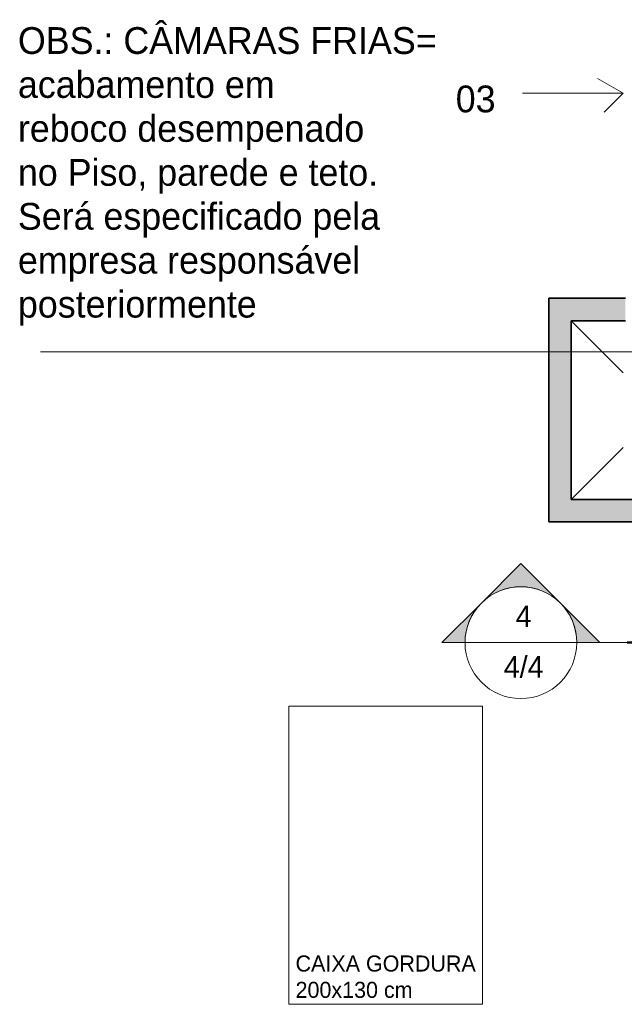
# Model space of a CAD drawing. Header units: metres. Extents: x -33 to 126, y -29 to 31.
# Tile 3 of 256: x -32.58 to -28.52, y -16.52 to -9.92. Entities that reach past the tile are written whole.
import ezdxf

# ---------------------------------------------------------------- set-up
doc = ezdxf.new("R2010")
doc.units = ezdxf.units.M
for name, color, linetype, lineweight in [('A-DETL-THIN', 151, 'Continuous', 18), ('A-MASS', 70, 'Continuous', 18), ('A-WALL', 113, 'Continuous', 18), ('A-WALL-PATT', 111, 'Continuous', 35), ('G-ANNO-SYMB', 111, 'Continuous', 9), ('G-ANNO-TEXT', 7, 'Continuous', 18)]:
    doc.layers.add(name, color=color, linetype=linetype, lineweight=lineweight)
doc.styles.add('Century Gothic', font='GOTHIC.TTF', dxfattribs={"height": 0.143711})
doc.styles.add('Century Gothic_1', font='GOTHIC.TTF', dxfattribs={"height": 0.179639})
doc.styles.add('Century Gothic_2', font='GOTHIC.TTF', dxfattribs={"height": 0.107783})

# ---------------------------------------------------------------- blocks, each defined once
blk = doc.blocks.new('Corte - M_Extremidade superior do corte - Preenchido-1049-2-PLANTA COM LAYOUT')
at = {"layer": 'G-ANNO-SYMB'}
h = blk.add_hatch(color=256, dxfattribs=at)
edge = h.paths.add_edge_path(flags=0)
edge.add_line((-0.009536, 0.003536), (-0.006, 0.007071))
edge.add_line((-0.006, 0.007071), (-0.002464, 0.003536))
edge.add_arc((-0.006, 0), 0.005, 45, 135)
h = blk.add_hatch(color=256, dxfattribs=at)
edge = h.paths.add_edge_path(flags=0)
edge.add_arc((-0.006, 0), 0.005, 135, 180)
edge.add_line((-0.011, 0), (-0.013071, 0))
edge.add_line((-0.013071, 0), (-0.009536, 0.003536))
h = blk.add_hatch(color=256, dxfattribs=at)
edge = h.paths.add_edge_path(flags=0)
edge.add_line((-0.002464, 0.003536), (0.001071, 0))
edge.add_line((0.001071, 0), (-0.001, 0))
edge.add_arc((-0.006, 0), 0.005, 0, 45)
for p, q in [((-0.006, 0.007071), (-0.009536, 0.003536)), ((-0.002464, 0.003536), (-0.006, 0.007071)), ((-0.009536, 0.003536), (-0.013071, 0)), ((0.001071, 0), (-0.002464, 0.003536)), ((-0.013071, 0), (-0.011, 0)), ((-0.001, 0), (0.001071, 0)), ((-0.011, 0), (-0.013071, 0)), ((-0.001, 0), (0.001071, 0))]:
    blk.add_line(p, q, dxfattribs=at)
at = {"layer": 'G-ANNO-SYMB', "lineweight": 50}
for p, q in [((0.003509, 0), (0.015025, 0)), ((0.017462, 0), (0.028978, 0))]:
    blk.add_line(p, q, dxfattribs=at)
at = {"layer": 'G-ANNO-SYMB'}
for start, end in [(360, 180), (45, 135), (135, 180), (0, 45), (180, 360)]:
    blk.add_arc((-0.006, 0), 0.005, start, end, dxfattribs=at)

msp = doc.modelspace()

# ---------------------------------------------------------------- hatches: boundary and pattern name
at = {"layer": 'A-WALL-PATT', "lineweight": 18}
for points in [[(-29.0273, -11.9396), (-28.5123, -11.9396), (-28.5123, -11.7896), (-29.0273, -11.7896)], [(-29.0273, -13.2896), (-28.8773, -13.2896), (-28.8773, -11.9396), (-29.0273, -11.9396)], [(-27.884, -13.2896), (-27.884, -13.1396), (-28.8773, -13.1396), (-28.8773, -13.2896), (-28.4357, -13.2896)]]:
    msp.add_hatch(color=7, dxfattribs=at).paths.add_polyline_path(points, flags=0)

# ---------------------------------------------------------------- linework, layer by layer
at = {"layer": 'A-DETL-THIN'}
for p, q in [((-29.5415, -10.1186), (-29.8215, -10.6036)), ((-29.5415, -10.1186), (-29.2615, -10.6036)), ((-28.5273, -10.4146), (-28.7005, -10.3146)), ((-29.3706, -10.4146), (-28.5273, -10.4146)), ((-28.5273, -10.4146), (-28.6546, -10.5419)), ((-29.2615, -10.6036), (-29.8215, -10.6036)), ((-28.8773, -11.9396), (-28.5273, -12.2896)), ((-28.8773, -13.1396), (-28.5273, -12.7896))]:
    msp.add_line(p, q, dxfattribs=at)
at = {"layer": 'A-MASS'}
for p, q in [((-30.7711, -16.5245), (-30.7711, -14.5245)), ((-30.7711, -14.5245), (-29.4711, -14.5245)), ((-29.4711, -14.5245), (-29.4711, -16.5245)), ((-29.4711, -16.5245), (-30.7711, -16.5245))]:
    msp.add_line(p, q, dxfattribs=at)
at = {"layer": 'A-WALL', "lineweight": 35}
for p, q in [((-28.5123, -11.7896), (-29.0273, -11.7896)), ((-29.0273, -11.7896), (-29.0273, -13.2896)), ((-28.8773, -11.9396), (-28.5123, -11.9396)), ((-28.8773, -13.1396), (-28.8773, -11.9396)), ((-28.034, -13.1396), (-28.8773, -13.1396)), ((-29.0273, -13.2896), (-27.884, -13.2896))]:
    msp.add_line(p, q, dxfattribs=at)
at = {"layer": 'G-ANNO-SYMB'}
for p, q in [((-29.5888, -14.0989), (-28.8388, -14.0989)), ((-28.7638, -14.0989), (-18.8472, -14.0989))]:
    msp.add_line(p, q, dxfattribs=at)
at = {"layer": 'G-ANNO-TEXT', "color": 50, "lineweight": 9}
for p, q in [((-29.5118, -12.1476), (-32.4365, -12.1476)), ((-26.2344, -12.1476), (-29.5118, -12.1476))]:
    msp.add_line(p, q, dxfattribs=at)

# ---------------------------------------------------------------- block references
at = {"layer": 'G-ANNO-SYMB', "xscale": 74.99999999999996, "yscale": 74.99999999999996, "zscale": 74.99999999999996}
msp.add_blockref('Corte - M_Extremidade superior do corte - Preenchido-1049-2-PLANTA COM LAYOUT', (-28.7638, -14.0989), dxfattribs=at)

# ---------------------------------------------------------------- texts
at = {"layer": 'G-ANNO-SYMB', "attachment_point": 2, "line_spacing_factor": 0.984117, "style": 'Century Gothic'}
for s, insert, char_height, width in [('4', (-29.1952, -13.8504), 0.1437, 0.131391), ('4/4', (-29.1952, -14.1895), 0.14371, 0.365376)]:
    msp.add_mtext(s, dxfattribs=dict(at, insert=insert, char_height=char_height, width=width))
at = {"layer": 'G-ANNO-TEXT', "lineweight": 9, "insert": (-32.5889, -9.9709), "char_height": 0.179639, "width": 3.339, "attachment_point": 1, "line_spacing_factor": 0.984117, "style": 'Century Gothic_1', "bg_fill": 3, "box_fill_scale": 1.25, "bg_fill_color": 0, "bg_fill_transparency": 0}
msp.add_mtext('OBS.: CÂMARAS FRIAS=\\Pacabamento em\\Preboco desempenado\\Pno Piso, parede e teto.\\PSerá especificado pela\\Pempresa responsável\\Pposteriormente\\P', dxfattribs=at)
at = {"layer": 'G-ANNO-TEXT', "lineweight": 9, "insert": (-30.7259, -16.1969), "char_height": 0.107783, "width": 1.51065, "attachment_point": 1, "line_spacing_factor": 0.984117, "style": 'Century Gothic_2'}
msp.add_mtext('CAIXA GORDURA\\P200x130 cm', dxfattribs=at)

# ---------------------------------------------------------------- next in the draw order: texts
at = {"layer": 'G-ANNO-TEXT', "lineweight": 9, "insert": (-29.6511, -10.3625), "char_height": 0.17964, "width": 0.3285, "attachment_point": 1, "line_spacing_factor": 0.984117, "style": 'Century Gothic_1', "bg_fill": 3, "box_fill_scale": 1.25, "bg_fill_color": 0, "bg_fill_transparency": 0}
msp.add_mtext('03', dxfattribs=at)

doc.saveas('drawing.dxf')
